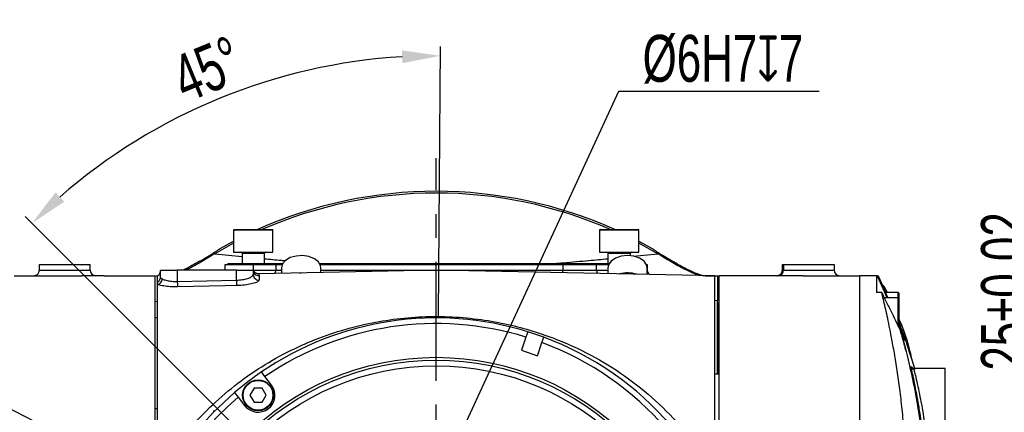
# Model space of a CAD drawing. Header units: millimetres. Extents: x 1654 to 2248, y 5204 to 5624.
# Tile 72 of 81: x 2052 to 2157, y 5364 to 5406. Entities that reach past the tile are written whole.
import ezdxf

# ---------------------------------------------------------------- set-up
doc = ezdxf.new("R2010")
doc.units = ezdxf.units.MM
doc.header["$PDSIZE"] = -1
doc.linetypes.add('CENTERX2', pattern=[20.32, 12.7, -2.54, 2.54, -2.54])
for name, color, linetype in [('运动空间02尺寸标注', 3, 'Continuous'), ('运动空间04中心线', 1, 'Continuous'), ('运动空间05模型', 7, 'Continuous')]:
    doc.layers.add(name, color=color, linetype=linetype)
doc.styles.add('SLDTEXTSTYLE0', font='TXT', dxfattribs={"width": 0.7})
doc.dimstyles.new('SLDDIMSTYLE1', dxfattribs={"dimtxt": 5, "dimasz": 4.08, "dimexe": 1, "dimexo": 0.0625, "dimgap": 0.875, "dimtad": 1, "dimlfac": 10, "dimrnd": 1e-09, "dimzin": 12, "dimdsep": 46, "dimtxsty": 'SLDTEXTSTYLE0', "dimsah": 1, "dimcen": 0.09, "dimadec": 0, "dimazin": 3, "dimtfac": 1, "dimtdec": 3, "dimtofl": 0, "dimtmove": 0, "dimatfit": 3, "dimfxl": 1, "dimfrac": 2, "dimtolj": 1, "dimtzin": 12, "dimarcsym": 0})

# ---------------------------------------------------------------- blocks, each defined once
blk = doc.blocks.new('*D145')
at = {"layer": 'Defpoints', "color": 0}
for p in [(2081.12, 5399.59), (2097.14, 5373.88), (2086.29, 5351.32), (2096.89, 5340.72), (2096.89, 5340.72)]:
    blk.add_point(p, dxfattribs=at)
at = {"layer": '运动空间02尺寸标注', "color": 0, "lineweight": -2}
for p, q in [((2097.14, 5373.94), (2097.35, 5402.66)), ((2086.24, 5351.37), (2053.09, 5384.52))]:
    blk.add_line(p, q, dxfattribs=at)
blk.add_arc((2096.89, 5340.72), 60.95, 93.4164, 131.1637, dxfattribs=at)
at = {"layer": '运动空间02尺寸标注', "color": 0}
for points in [[(2093.28, 5400.88), (2093.24, 5402.24), (2097.34, 5401.66)], [(2056.31, 5387.1), (2057.24, 5386.1), (2053.8, 5383.81)]]:
    blk.add_solid(points, dxfattribs=at)
at = {"layer": '运动空间02尺寸标注', "color": 0, "insert": (2072.5, 5400.23), "char_height": 5, "attachment_point": 5, "rotation": 22.2901, "style": 'SLDTEXTSTYLE0'}
blk.add_mtext('\\A1;45%%d', dxfattribs=at)
blk = doc.blocks.new('*D146')
at = {"layer": 'Defpoints', "color": 0}
for p in [(2083.55, 5347.57), (2110.24, 5333.87)]:
    blk.add_point(p, dxfattribs=at)
at = {"layer": '运动空间02尺寸标注', "color": 0, "lineweight": -2}
for p, q in [((2012.75, 5373.89), (2032.29, 5373.89)), ((2032.29, 5373.89), (2079.92, 5349.43)), ((2110.24, 5333.87), (2083.55, 5347.57)), ((2113.87, 5332), (2117.5, 5330.14))]:
    blk.add_line(p, q, dxfattribs=at)
at = {"layer": '运动空间02尺寸标注', "color": 0}
for points in [[(2079.61, 5348.83), (2080.23, 5350.04), (2083.55, 5347.57)], [(2114.18, 5332.61), (2113.56, 5331.4), (2110.24, 5333.87)]]:
    blk.add_solid(points, dxfattribs=at)
at = {"layer": '运动空间02尺寸标注', "color": 0, "insert": (2022.09, 5377.27), "char_height": 5, "attachment_point": 5, "style": 'SLDTEXTSTYLE0'}
blk.add_mtext('\\A1;%%c50%%p0.1', dxfattribs=at)
blk = doc.blocks.new('*D147')
at = {"layer": 'Defpoints', "color": 0}
for p in [(2096.89, 5355.72), (2096.89, 5340.72), (2160.88, 5340.72)]:
    blk.add_point(p, dxfattribs=at)
at = {"layer": '运动空间02尺寸标注', "color": 0, "lineweight": -2}
for p, q in [((2160.88, 5355.72), (2160.88, 5387.33)), ((2096.96, 5355.72), (2161.88, 5355.72)), ((2160.88, 5351.64), (2160.88, 5344.8)), ((2096.96, 5340.72), (2161.88, 5340.72))]:
    blk.add_line(p, q, dxfattribs=at)
at = {"layer": '运动空间02尺寸标注', "color": 0}
for points in [[(2161.56, 5351.64), (2160.2, 5351.64), (2160.88, 5355.72)], [(2160.2, 5344.8), (2161.56, 5344.8), (2160.88, 5340.72)]]:
    blk.add_solid(points, dxfattribs=at)
at = {"layer": '运动空间02尺寸标注', "color": 0, "insert": (2157.51, 5376.54), "char_height": 5, "attachment_point": 5, "rotation": 90, "style": 'SLDTEXTSTYLE0'}
blk.add_mtext('\\A1;25%%p0.02', dxfattribs=at)
blk = doc.blocks.new('*D149')
at = {"layer": 'Defpoints', "color": 0}
for p in [(2097.65, 5357.35), (2096.14, 5354.08)]:
    blk.add_point(p, dxfattribs=at)
at = {"layer": '运动空间02尺寸标注', "color": 0, "lineweight": -2}
for p, q in [((2116.32, 5397.87), (2099.36, 5361.06)), ((2137.73, 5397.87), (2116.32, 5397.87)), ((2096.14, 5354.08), (2097.65, 5357.35)), ((2094.43, 5350.38), (2092.72, 5346.67))]:
    blk.add_line(p, q, dxfattribs=at)
at = {"layer": '运动空间02尺寸标注', "color": 0}
for points in [[(2098.74, 5361.34), (2099.97, 5360.77), (2097.65, 5357.35)], [(2095.05, 5350.09), (2093.81, 5350.66), (2096.14, 5354.08)]]:
    blk.add_solid(points, dxfattribs=at)
at = {"layer": '运动空间02尺寸标注', "color": 0, "insert": (2127.46, 5401.3), "char_height": 5, "attachment_point": 5, "style": 'SLDTEXTSTYLE0'}
blk.add_mtext('\\A1;%%c6H7{\\famgdt|b0|i0|c0|p0;x}{7}', dxfattribs=at)

msp = doc.modelspace()

# ---------------------------------------------------------------- linework, layer by layer
at = {"layer": '运动空间04中心线', "color": 1, "linetype": 'CENTERX2'}
msp.add_line((2096.893769, 5285.733829), (2096.893769, 5390.747307), dxfattribs=at)
at = {"layer": '运动空间05模型', "color": 7, "linetype": 'Continuous', "lineweight": 25}
for p, q in [((2075.29377, 5383.077598), (2075.29377, 5380.737598)), ((2075.353768, 5383.137599), (2079.433768, 5383.137599)), ((2079.493769, 5380.737598), (2079.493769, 5383.077598)), ((2114.293769, 5383.077598), (2114.293769, 5380.737598)), ((2114.353769, 5383.137599), (2118.433769, 5383.137599)), ((2118.49377, 5380.737598), (2118.49377, 5383.077598)), ((2073.858855, 5381.111194), (2075.29377, 5381.896353)), ((2118.49377, 5381.896353), (2119.928683, 5381.111194)), ((2071.659294, 5379.745373), (2073.078191, 5380.598454)), ((2073.078388, 5380.59858), (2073.203587, 5380.677937)), ((2073.277973, 5380.552463), (2073.193486, 5380.506459)), ((2075.29377, 5380.737598), (2079.493769, 5380.737598)), ((2076.193769, 5380.617596), (2076.193769, 5379.537596)), ((2078.59377, 5379.537596), (2078.59377, 5380.617596)), ((2114.293769, 5380.737598), (2118.49377, 5380.737598)), ((2115.193769, 5380.617596), (2115.193769, 5379.537596)), ((2117.593768, 5380.356389), (2117.593768, 5380.617596)), ((2120.594051, 5380.506459), (2120.509564, 5380.552463)), ((2120.583951, 5380.677937), (2120.709158, 5380.598575)), ((2054.593768, 5379.417598), (2059.99377, 5379.417598)), ((2054.593768, 5378.817597), (2054.593768, 5379.417598)), ((2059.99377, 5378.817597), (2059.99377, 5379.417598)), ((2074.39377, 5378.817597), (2074.39377, 5379.417598)), ((2074.39377, 5379.417598), (2077.393769, 5379.417598)), ((2074.693768, 5379.537596), (2074.693768, 5379.417598)), ((2074.693768, 5379.537596), (2077.69377, 5379.537596)), ((2077.393769, 5379.417598), (2079.793769, 5379.417598)), ((2077.393769, 5379.417598), (2077.393769, 5378.817597)), ((2077.69377, 5379.537596), (2077.69377, 5379.417598)), ((2077.69377, 5379.537596), (2080.538537, 5379.537596)), ((2079.793769, 5379.417598), (2079.793769, 5378.817597)), ((2079.793769, 5379.417598), (2080.51471, 5379.417598)), ((2084.449001, 5379.537596), (2115.338537, 5379.537596)), ((2084.514498, 5379.417598), (2110.393769, 5379.417598)), ((2110.393769, 5379.417598), (2113.993769, 5379.417598)), ((2110.393769, 5379.417598), (2110.393769, 5378.817597)), ((2113.993769, 5378.817597), (2113.993769, 5379.417598)), ((2113.993769, 5379.417598), (2115.273041, 5379.417598)), ((2115.254737, 5379.374942), (2115.193769, 5379.065279)), ((2119.314497, 5379.417598), (2119.39377, 5379.417598)), ((2119.39377, 5379.417598), (2119.39377, 5378.817597)), ((2133.79377, 5378.817597), (2133.79377, 5379.417598)), ((2133.79377, 5379.417598), (2133.91377, 5379.417598)), ((2133.91377, 5379.417598), (2139.313767, 5379.417598)), ((2133.91377, 5379.417598), (2133.91377, 5378.817597)), ((2139.313767, 5379.417598), (2139.313767, 5378.817597)), ((2051.893767, 5378.217598), (2059.093768, 5378.217598)), ((2054.593768, 5378.817597), (2059.99377, 5378.817597)), ((2061.505304, 5378.217598), (2059.093768, 5378.217598)), ((2062.393768, 5378.206796), (2066.893768, 5378.206796)), ((2066.893768, 5378.206796), (2066.893768, 5354.465325)), ((2066.998225, 5378.217598), (2067.207243, 5378.217598)), ((2067.193769, 5377.5165), (2067.193769, 5378.195472)), ((2067.493769, 5378.026701), (2067.493769, 5378.817597)), ((2067.493769, 5378.817597), (2069.293769, 5378.817597)), ((2069.293769, 5378.817597), (2069.293769, 5377.611046)), ((2075.593768, 5378.817597), (2069.293769, 5378.817597)), ((2075.593768, 5377.747389), (2075.593768, 5378.817597)), ((2075.593768, 5378.817597), (2077.393769, 5378.817597)), ((2077.393769, 5378.817597), (2077.393769, 5378.339058)), ((2096.893769, 5378.817597), (2077.975916, 5378.421325)), ((2078.006335, 5378.220929), (2078.006335, 5377.749884)), ((2080.393769, 5379.065279), (2080.393769, 5378.471972)), ((2084.59377, 5378.559951), (2084.59377, 5379.065279)), ((2126.593769, 5378.195472), (2096.887769, 5378.817725)), ((2096.893769, 5373.873537), (2096.893769, 5378.817597)), ((2115.193769, 5379.065279), (2115.193769, 5378.434267)), ((2119.39377, 5378.346291), (2119.39377, 5379.065279)), ((2125.53747, 5378.217598), (2126.893769, 5378.217598)), ((2126.593769, 5357.106177), (2126.593769, 5378.195472)), ((2126.893769, 5378.217598), (2126.908763, 5378.217598)), ((2136.013769, 5378.217598), (2127.013769, 5378.217598)), ((2127.013769, 5378.217598), (2127.013769, 5354.200387)), ((2133.91377, 5378.817597), (2139.313767, 5378.817597)), ((2136.013769, 5378.217598), (2142.013768, 5378.217598)), ((2142.013768, 5378.217598), (2142.013768, 5303.217596)), ((2143.924838, 5378.217598), (2142.013768, 5378.217598)), ((2143.954847, 5378.099637), (2143.924838, 5378.217598)), ((2144.791544, 5376.417599), (2143.964767, 5378.217598)), ((2144.822104, 5376.417599), (2143.992322, 5378.217598)), ((2067.193769, 5377.285721), (2067.193769, 5377.5165)), ((2067.193769, 5357.106177), (2067.193769, 5377.285721)), ((2069.293769, 5377.611046), (2075.593768, 5377.747389)), ((2127.013769, 5377.617599), (2126.893769, 5377.617599)), ((2143.813767, 5378.099639), (2143.954847, 5378.099639)), ((2143.813767, 5378.099639), (2143.813767, 5376.416962)), ((2144.385806, 5376.416962), (2143.813767, 5376.416962)), ((2146.153771, 5376.417599), (2144.78242, 5376.417599)), ((2146.213768, 5376.357598), (2146.213768, 5375.817544)), ((2126.893769, 5375.374776), (2126.893769, 5373.702249)), ((2146.153771, 5375.877543), (2144.652177, 5375.877543)), ((2146.213768, 5375.817544), (2146.213768, 5372.701492)), ((2067.193769, 5373.717598), (2066.893768, 5373.717598)), ((2127.013769, 5373.702249), (2126.893769, 5373.702249)), ((2126.893769, 5373.702249), (2126.893769, 5367.717597)), ((2106.645089, 5372.243963), (2106.452152, 5371.67559)), ((2146.378366, 5372.37005), (2146.460137, 5372.087445)), ((2106.452152, 5371.67559), (2105.974011, 5370.267035)), ((2107.678486, 5369.688444), (2108.156626, 5371.096999)), ((2108.156626, 5371.096999), (2108.349563, 5371.665373)), ((2147.042704, 5370.99466), (2147.906823, 5368.261916)), ((2105.974011, 5370.267035), (2107.678486, 5369.688444)), ((2078.628397, 5367.478319), (2078.262584, 5367.955053)), ((2127.013769, 5367.717597), (2126.593769, 5367.717597)), ((2151.13377, 5368.317598), (2147.803549, 5368.317598)), ((2151.13377, 5364.717598), (2151.13377, 5368.317598)), ((2079.328449, 5366.565993), (2078.628397, 5367.478319)), ((2075.406512, 5365.763512), (2075.772325, 5365.286778)), ((2077.469913, 5366.215871), (2077.039412, 5365.470223)), ((2078.330913, 5366.215871), (2077.469913, 5366.215871)), ((2078.761412, 5365.470223), (2078.330913, 5366.215871)), ((2075.772325, 5365.286778), (2076.472377, 5364.374452)), ((2077.039412, 5365.470223), (2077.469913, 5364.724574)), ((2077.469913, 5364.724574), (2078.330913, 5364.724574)), ((2078.330913, 5364.724574), (2078.761412, 5365.470223)), ((2151.13377, 5361.117597), (2151.13377, 5364.717598)), ((2073.19377, 5363.68083), (2073.19377, 5363.83999))]:
    msp.add_line(p, q, dxfattribs=at)
at = {"layer": '运动空间05模型', "color": 8, "linetype": 'Continuous', "lineweight": 25}
for p, q in [((2075.295442, 5383.077598), (2075.29377, 5383.077598)), ((2079.493769, 5383.077598), (2075.295442, 5383.077598)), ((2114.348836, 5383.077598), (2114.293769, 5383.077598)), ((2118.49377, 5383.077598), (2114.348836, 5383.077598)), ((2075.29377, 5381.680538), (2073.277973, 5380.552463)), ((2120.509564, 5380.552463), (2118.49377, 5381.680538)), ((2073.277973, 5380.552463), (2076.193769, 5380.265297)), ((2076.193769, 5380.617596), (2078.59377, 5380.617596)), ((2115.193769, 5380.617596), (2117.593768, 5380.617596)), ((2117.924453, 5380.298123), (2120.509564, 5380.552463)), ((2077.394626, 5378.817597), (2079.793769, 5378.817597)), ((2077.976517, 5378.392588), (2078.006335, 5378.220929)), ((2079.793769, 5378.817597), (2080.393769, 5378.817597)), ((2084.59377, 5378.817597), (2110.393769, 5378.817597)), ((2110.393769, 5378.534814), (2110.393769, 5378.817597)), ((2110.393769, 5378.817597), (2113.993769, 5378.817597)), ((2113.993769, 5378.817597), (2115.193769, 5378.817597)), ((2133.79377, 5378.817597), (2133.91377, 5378.817597)), ((2146.153771, 5375.877543), (2146.153771, 5376.417599)), ((2067.193769, 5375.45908), (2066.893768, 5375.434353)), ((2126.893769, 5375.534748), (2126.593769, 5375.560434)), ((2146.153771, 5372.813687), (2146.153771, 5375.877543)), ((2147.519167, 5368.458394), (2147.51176, 5368.49983)), ((2147.612245, 5368.45577), (2147.604578, 5368.497995)), ((2066.893768, 5364.052122), (2067.193769, 5364.052122))]:
    msp.add_line(p, q, dxfattribs=at)
at = {"layer": '运动空间05模型', "color": 7, "linetype": 'Continuous', "lineweight": 25, "flags": 128}
for points in [[(2073.277973, 5380.552463), (2073.265932, 5380.572777), (2073.254663, 5380.591785), (2073.244171, 5380.609483), (2073.234466, 5380.625853), (2073.22555, 5380.640891), (2073.217429, 5380.654593), (2073.210107, 5380.666945), (2073.203587, 5380.677937)], [(2082.655611, 5380.355956), (2081.967001, 5380.318414), (2081.335475, 5380.145081), (2080.829467, 5379.854731), (2080.503813, 5379.478833), (2080.393769, 5379.065279)], [(2084.59377, 5379.065279), (2084.563184, 5379.28541), (2084.335108, 5379.687692), (2083.907495, 5380.022526), (2083.326683, 5380.25363), (2082.655611, 5380.355956)], [(2119.39377, 5379.065279), (2119.326133, 5379.391174), (2119.044354, 5379.780314), (2118.572871, 5380.091964), (2117.962778, 5380.292356), (2117.280187, 5380.359778), (2116.599068, 5380.28692), (2115.99323, 5380.081678), (2115.528328, 5379.766295), (2115.254737, 5379.374942)], [(2120.509564, 5380.552463), (2120.521607, 5380.572777), (2120.532877, 5380.591785), (2120.543367, 5380.609483), (2120.553072, 5380.625853), (2120.561988, 5380.640891), (2120.570108, 5380.654593), (2120.577431, 5380.666945), (2120.583951, 5380.677937)], [(2082.303945, 5378.511984), (2082.308783, 5378.512252), (2082.541184, 5378.516955)], [(2143.955482, 5378.217598), (2144.828599, 5376.317081), (2145.030533, 5375.877543)], [(2143.991955, 5378.217598), (2144.497932, 5377.119672), (2144.821491, 5376.417599)], [(2069.293769, 5377.611046), (2069.295897, 5377.512792), (2069.297964, 5377.417191), (2069.29992, 5377.326828), (2069.30171, 5377.244142), (2069.303286, 5377.171365), (2069.304605, 5377.110465), (2069.305629, 5377.063086), (2069.306335, 5377.030508)], [(2075.606334, 5377.166718), (2074.406616, 5377.140781), (2069.306335, 5377.030508)], [(2075.593768, 5377.747389), (2075.595896, 5377.649071), (2075.597966, 5377.55341), (2075.599924, 5377.462994), (2075.601714, 5377.380273), (2075.603288, 5377.30748), (2075.604606, 5377.246587), (2075.60563, 5377.199239), (2075.606334, 5377.166718)], [(2144.978794, 5375.877543), (2144.549694, 5376.808837), (2143.95478, 5378.099733)]]:
    msp.add_lwpolyline(points, dxfattribs=at)
at = {"layer": '运动空间05模型', "color": 8, "linetype": 'Continuous', "lineweight": 25, "flags": 128}
msp.add_lwpolyline([(2144.997998, 5375.877543), (2144.940903, 5376.002044), (2143.924838, 5378.217598)], dxfattribs=at)
at = {"layer": '运动空间05模型', "color": 7, "linetype": 'Continuous', "lineweight": 25}
for centre, radius in [((2096.893769, 5340.717598), 28.8), ((2096.893769, 5340.717598), 28.5), ((2096.893769, 5340.717598), 27.893782), ((2077.900412, 5365.470222), 1.65), ((2077.900412, 5365.470222), 1.59)]:
    msp.add_circle(centre, radius, dxfattribs=at)
for centre, radius, start, end in [((2096.893769, 5340.717598), 46.5, 65.81928855, 114.18071145), ((2075.353769, 5383.077598), 0.06, 90, 180), ((2079.433769, 5383.077598), 0.06, 0, 90), ((2114.353769, 5383.077598), 0.06, 90, 180), ((2118.433769, 5383.077598), 0.06, 0, 90), ((2076.073769, 5380.617598), 0.12, 0, 90), ((2078.713769, 5380.617598), 0.12, 90, 180), ((2115.073769, 5380.617598), 0.12, 0, 90), ((2117.713769, 5380.617598), 0.12, 90, 180), ((2053.993769, 5378.817598), 0.6, 270, 0), ((2060.593769, 5378.817598), 0.6, 180, 270), ((2066.893769, 5378.715087), 0.6, 300, 0), ((2077.992249, 5378.819244), 0.598482, 180.15769998, 271.34863129), ((2077.988724, 5378.344604), 0.594981, 180.53407639, 271.6960947), ((2079.193769, 5378.817598), 0.6, 323.04424277, 0), ((2114.593769, 5378.817598), 0.6, 180, 216.95575723), ((2117.2919, 5375.23075), 3.287083, 72.7449474, 104.85508091), ((2119.993769, 5378.817598), 0.6, 180, 232.53436008), ((2133.193769, 5378.817598), 0.6, 270, 0), ((2133.313769, 5378.817598), 0.6, 270, 0), ((2139.913769, 5378.817598), 0.6, 180, 270), ((2066.906406, 5378.028772), 0.587367, 299.29055989, 359.79796595), ((2067.073893, 5377.911045), 0.636711, 280.85204955, 356.39657528), ((2146.153769, 5376.357598), 0.06, 0, 90), ((2146.153769, 5375.817544), 0.06, 0, 90), ((2096.893769, 5340.717598), 33, 72.81280595, 124.37322389), ((2096.893769, 5340.717598), 32.4, 72.84175418, 124.31526146), ((2096.893769, 5340.717598), 33, 69.68719405, 72.81280595), ((2096.893769, 5340.717598), 32.4, 40.68473854, 69.65824582), ((2096.893769, 5340.717598), 33, 40.62677611, 69.68719405), ((2096.893769, 5340.717598), 33, 124.37322389, 130.62677611), ((2096.893769, 5340.717598), 33, 130.62677611, 214.37322389), ((2077.900412, 5365.470222), 1.8, 217.5, 37.5), ((2096.893769, 5340.717598), 32.4, 130.68473854, 214.31526146)]:
    msp.add_arc(centre, radius, start, end, dxfattribs=at)
at = {"layer": '运动空间05模型', "color": 8, "linetype": 'Continuous', "lineweight": 25}
msp.add_arc((2096.893769, 5340.717598), 46.308988, 66.35112556, 113.64887444, dxfattribs=at)
for points, knots in [([(2073.193486, 5380.506459), (2072.910649, 5380.330771), (2072.139358, 5379.851672), (2071.306773, 5379.377054), (2070.619917, 5379.011481), (2070.386648, 5378.897961), (2070.221511, 5378.817597)], [0, 0, 0, 0, 0.2615267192, 0.7131771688, 0.7969514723, 1, 1, 1, 1]), ([(2078.59377, 5380.032321), (2079.170059, 5379.97663), (2079.88303, 5379.907731), (2080.676821, 5379.838841), (2080.828996, 5379.825634)], [0, 0, 0, 0, 0.80829343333, 1, 1, 1, 1]), ([(2109.52438, 5379.537596), (2109.822094, 5379.559753), (2111.143723, 5379.658112), (2113.008589, 5379.827073), (2114.525069, 5379.969418), (2115.193769, 5380.032186)], [0, 0, 0, 0, 0.139820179, 0.6206990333, 1, 1, 1, 1]), ([(2147.803522, 5368.273409), (2147.802502, 5368.273805), (2147.799915, 5368.27481), (2147.915862, 5367.808998), (2148.111825, 5366.983716), (2148.348413, 5365.916254), (2148.499876, 5365.137628), (2148.571639, 5364.768712)], [0, 0, 0, 0, 0.1412151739, 0.3581642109, 0.5791518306, 0.8006004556, 1, 1, 1, 1]), ([(2148.571639, 5364.768712), (2148.578621, 5364.731541), (2148.661248, 5364.29163), (2148.808021, 5363.452269), (2148.971731, 5362.387859), (2149.08035, 5361.598747), (2149.13716, 5361.154995), (2149.138531, 5361.161639), (2149.139065, 5361.16423)], [0, 0, 0, 0, 0.0198378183, 0.2347773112, 0.4450527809, 0.6555823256, 0.8657161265, 1, 1, 1, 1])]:
    msp.add_open_spline(points, degree=3, knots=knots, dxfattribs=at)
at = {"layer": '运动空间05模型', "color": 7, "linetype": 'Continuous', "lineweight": 25}
for points, knots in [([(2073.193486, 5380.506459), (2073.191663, 5380.508183), (2073.146237, 5380.551135), (2073.11158, 5380.575354), (2073.078314, 5380.598602)], [0, 0, 0, 0, 0.0401302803, 1, 1, 1, 1]), ([(2073.203587, 5380.677937), (2073.283627, 5380.729366), (2073.45827, 5380.841581), (2073.65816, 5380.974754), (2073.787512, 5381.06236), (2073.84801, 5381.10375), (2073.855663, 5381.109003), (2073.858855, 5381.111194)], [0, 0, 0, 0, 0.29181751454, 0.63672678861, 0.76973731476, 0.90395950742, 1, 1, 1, 1]), ([(2119.928683, 5381.111194), (2119.931661, 5381.109149), (2119.938266, 5381.104611), (2119.998543, 5381.063367), (2120.140458, 5380.967207), (2120.348302, 5380.829201), (2120.515953, 5380.721585), (2120.583951, 5380.677937)], [0, 0, 0, 0, 0.0933195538, 0.206990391, 0.3895394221, 0.7524020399, 1, 1, 1, 1]), ([(2120.709199, 5380.598588), (2120.675939, 5380.575342), (2120.641288, 5380.551123), (2120.595874, 5380.508183), (2120.594051, 5380.506459)], [0, 0, 0, 0, 0.9598585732, 1, 1, 1, 1]), ([(2125.318231, 5378.217598), (2125.202292, 5378.227141), (2124.970715, 5378.246203), (2124.463796, 5378.412201), (2123.851234, 5378.67367), (2123.01626, 5379.080856), (2122.187091, 5379.5424), (2121.305304, 5380.064886), (2120.912422, 5380.308802), (2120.594051, 5380.506459)], [0, 0, 0, 0, 0.1762840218, 0.3521100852, 0.4806062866, 0.6088929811, 0.8302349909, 0.8624312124, 1, 1, 1, 1]), ([(2120.709342, 5380.598459), (2121.192154, 5380.317113), (2121.717457, 5380.011006), (2122.2284, 5379.681803), (2122.269728, 5379.655175)], [0, 0, 0, 0, 0.9191135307, 1, 1, 1, 1]), ([(2071.649258, 5379.762061), (2071.378442, 5379.601715), (2070.811257, 5379.265892), (2070.239928, 5378.956554), (2069.977453, 5378.830735), (2069.950045, 5378.817597)], [0, 0, 0, 0, 0.4500540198, 0.9425735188, 1, 1, 1, 1]), ([(2125.367168, 5378.213528), (2125.371663, 5378.213445), (2125.397424, 5378.212973), (2125.289011, 5378.223411), (2125.050426, 5378.288514), (2124.640623, 5378.43254), (2124.093268, 5378.668764), (2123.424046, 5379.002572), (2122.805386, 5379.341063), (2122.405983, 5379.584), (2122.275135, 5379.663588)], [0, 0, 0, 0, 0.0314353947, 0.180153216, 0.3230961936, 0.4728288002, 0.6257385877, 0.7771977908, 0.9270083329, 1, 1, 1, 1]), ([(2061.505304, 5378.217323), (2061.502151, 5378.217398), (2061.489857, 5378.217689), (2061.573464, 5378.21569), (2061.747379, 5378.212161), (2062.000812, 5378.208517), (2062.229717, 5378.206925), (2062.362115, 5378.206821), (2062.393768, 5378.206796)], [0, 0, 0, 0, 0.0740328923, 0.2886194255, 0.5032293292, 0.7178926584, 0.9325562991, 1, 1, 1, 1]), ([(2075.593768, 5377.747389), (2075.710344, 5377.753107), (2076.033596, 5377.768964), (2076.539525, 5377.852976), (2077.010559, 5377.999105), (2077.331374, 5378.173537), (2077.372972, 5378.283887), (2077.393769, 5378.339058)], [0, 0, 0, 0, 0.1212945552, 0.3363377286, 0.5570328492, 0.7785346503, 1, 1, 1, 1]), ([(2077.971526, 5378.425872), (2077.961729, 5378.424136), (2077.895232, 5378.412352), (2077.77865, 5378.444416), (2077.645959, 5378.502797), (2077.552248, 5378.576111), (2077.494267, 5378.639598), (2077.460513, 5378.686144), (2077.436441, 5378.725434), (2077.414841, 5378.767638), (2077.401524, 5378.80102), (2077.39832, 5378.811912), (2077.396389, 5378.818478)], [0, 0, 0, 0, 0.01472537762, 0.09994156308, 0.17205304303, 0.23331444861, 0.28246616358, 0.324548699, 0.37584579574, 0.4644942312, 0.67716558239, 1, 1, 1, 1]), ([(2126.893769, 5378.217598), (2126.893769, 5378.157697), (2126.893769, 5378.052473), (2126.893769, 5377.353131), (2126.893769, 5376.583018), (2126.893769, 5375.959545), (2126.893769, 5375.618819), (2126.893769, 5375.534748)], [0, 0, 0, 0, 0.3533164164, 0.6206504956, 0.807186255, 0.9524250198, 1, 1, 1, 1]), ([(2069.306335, 5377.030508), (2069.043313, 5377.031314), (2068.518227, 5377.032923), (2067.816469, 5377.116213), (2067.398168, 5377.211156), (2067.230626, 5377.272275), (2067.193769, 5377.285721)], [0, 0, 0, 0, 0.3044892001, 0.60787179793, 0.91373586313, 1, 1, 1, 1]), ([(2067.493769, 5378.026701), (2067.500149, 5378.002236), (2067.515468, 5377.943487), (2067.637898, 5377.89773), (2067.709345, 5377.871028)], [0, 0, 0, 0, 0.4164254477, 1, 1, 1, 1]), ([(2067.709345, 5377.871028), (2067.736973, 5377.857361), (2067.861954, 5377.795534), (2068.173703, 5377.699219), (2068.700655, 5377.613851), (2069.096275, 5377.61198), (2069.293769, 5377.611046)], [0, 0, 0, 0, 0.0874970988, 0.395824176, 0.6983947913, 1, 1, 1, 1]), ([(2078.006335, 5377.749884), (2077.97858, 5377.695546), (2077.922983, 5377.5867), (2077.492907, 5377.414283), (2076.863068, 5377.270326), (2076.190753, 5377.188046), (2075.761658, 5377.172386), (2075.606334, 5377.166718)], [0, 0, 0, 0, 0.21879804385, 0.43828673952, 0.65903250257, 0.87657704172, 1, 1, 1, 1]), ([(2144.975423, 5376.497471), (2144.84451, 5376.757693), (2144.699605, 5377.045727), (2144.455514, 5377.244732), (2144.431945, 5377.263948)], [0, 0, 0, 0, 0.9034419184, 1, 1, 1, 1]), ([(2147.082723, 5354.151439), (2147.075643, 5355.012409), (2147.061202, 5356.768539), (2146.952925, 5359.259911), (2146.787923, 5361.691198), (2146.573891, 5363.975433), (2146.317948, 5366.140251), (2146.037051, 5368.133424), (2145.737742, 5369.977735), (2145.451233, 5371.549993), (2145.192708, 5372.852593), (2144.96619, 5373.923278), (2144.755741, 5374.865935), (2144.557908, 5375.713188), (2144.44353, 5376.180915), (2144.385806, 5376.416962)], [0, 0, 0, 0, 0.082969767, 0.1692342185, 0.2509439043, 0.3383057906, 0.4220722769, 0.5057831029, 0.5899163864, 0.6744730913, 0.7421222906, 0.8059911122, 0.8700756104, 0.9344310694, 1, 1, 1, 1]), ([(2144.385806, 5376.416962), (2144.569126, 5376.045875), (2144.935766, 5375.3037), (2145.600488, 5373.954934), (2146.080588, 5372.976755), (2146.378366, 5372.370047)], [0, 0, 0, 0, 0.2752348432, 0.5504702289, 1, 1, 1, 1]), ([(2126.893769, 5367.717597), (2126.893769, 5368.571579), (2126.893769, 5370.83545), (2126.893769, 5373.45543), (2126.893769, 5375.204802), (2126.893769, 5375.534748)], [0, 0, 0, 0, 0.3295195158, 0.8735421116, 1, 1, 1, 1]), ([(2067.193769, 5357.106177), (2067.93314, 5358.265549), (2069.412274, 5360.584904), (2071.97905, 5363.487797), (2074.683653, 5365.982546), (2077.513121, 5368.083474), (2080.248437, 5369.710044), (2083.057069, 5371.065344), (2085.935432, 5372.168969), (2089.112405, 5373.047594), (2092.300434, 5373.609017), (2094.872195, 5373.845804), (2096.407075, 5373.86686), (2096.893769, 5373.873537)], [0, 0, 0, 0, 0.114872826, 0.229806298, 0.3330671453, 0.4365581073, 0.5398356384, 0.6119949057, 0.7067927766, 0.80147679, 0.8820996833, 0.9626150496, 1, 1, 1, 1]), ([(2096.893769, 5373.873537), (2096.893769, 5373.817949), (2096.893769, 5373.735439), (2096.893769, 5373.718006), (2096.893769, 5373.71763), (2096.893769, 5373.717598)], [0, 0, 0, 0, 0.6539487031, 0.9706686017, 1, 1, 1, 1]), ([(2096.893769, 5373.873537), (2096.942301, 5373.873411), (2098.027449, 5373.870592), (2100.159652, 5373.760584), (2103.13626, 5373.350616), (2105.920156, 5372.723076), (2108.509256, 5371.923754), (2111.499377, 5370.74343), (2114.803384, 5369.043887), (2118.295806, 5366.666069), (2121.440794, 5363.881927), (2124.269567, 5360.737139), (2125.819188, 5358.316258), (2126.593769, 5357.106177)], [0, 0, 0, 0, 0.0037319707, 0.0834445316, 0.1632380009, 0.238017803, 0.3130871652, 0.3880433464, 0.5118138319, 0.6359935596, 0.7597919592, 0.8799316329, 1, 1, 1, 1]), ([(2146.188609, 5373.319996), (2146.23811, 5373.179538), (2146.421042, 5372.66047), (2146.645109, 5371.967904), (2146.824842, 5371.400907), (2146.838864, 5371.35965), (2146.845195, 5371.34102)], [0, 0, 0, 0, 0.1190173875, 0.439833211, 0.7470577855, 1, 1, 1, 1]), ([(2146.208792, 5373.622782), (2146.243987, 5373.541193), (2146.727813, 5372.41959), (2147.225487, 5370.973899), (2147.521936, 5369.574991), (2147.583545, 5369.284264)], [0, 0, 0, 0, 0.0585096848, 0.8043358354, 1, 1, 1, 1]), ([(2146.213768, 5373.272139), (2146.287632, 5373.069201), (2146.464697, 5372.582729), (2146.608785, 5372.186842), (2146.692765, 5371.956104)], [0, 0, 0, 0, 0.41716254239, 1, 1, 1, 1]), ([(2146.85157, 5371.321451), (2146.835806, 5371.375681), (2146.804259, 5371.484208), (2146.607722, 5372.106951), (2146.398612, 5372.74293), (2146.244805, 5373.173905), (2146.213768, 5373.260872)], [0, 0, 0, 0, 0.3043153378, 0.6090076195, 0.9211014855, 1, 1, 1, 1]), ([(2146.713253, 5371.451337), (2146.672754, 5371.593412), (2146.591126, 5371.879769), (2146.405596, 5372.511274), (2146.254692, 5372.980043), (2146.213768, 5373.10717)], [0, 0, 0, 0, 0.4178108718, 0.8421153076, 1, 1, 1, 1]), ([(2146.213768, 5373.082024), (2146.306748, 5372.783911), (2146.505955, 5372.145209), (2146.678692, 5371.553886), (2146.760402, 5371.274881), (2146.74417, 5371.335195), (2146.741966, 5371.343385)], [0, 0, 0, 0, 0.2933213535, 0.6284348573, 0.9495428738, 1, 1, 1, 1]), ([(2146.953235, 5370.296671), (2146.918569, 5370.432283), (2146.848815, 5370.705167), (2146.622189, 5371.542429), (2146.401448, 5372.327342), (2146.24848, 5372.826651), (2146.213768, 5372.939956)], [0, 0, 0, 0, 0.2978423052, 0.5993295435, 0.9090775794, 1, 1, 1, 1]), ([(2146.378366, 5372.370047), (2146.387376, 5372.338751), (2146.537277, 5371.81806), (2146.894013, 5370.534371), (2147.511235, 5368.004186), (2148.146485, 5364.862079), (2148.704656, 5361.153282), (2149.123734, 5356.978908), (2149.183716, 5353.884536), (2149.213769, 5352.334164)], [0, 0, 0, 0, 0.0104542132, 0.1739310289, 0.3371700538, 0.5020437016, 0.6663730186, 0.8328429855, 1, 1, 1, 1]), ([(2146.460137, 5372.087445), (2146.555536, 5371.7491), (2146.746434, 5371.072048), (2146.914849, 5370.434139), (2146.991187, 5370.142207), (2146.976885, 5370.200024), (2146.974411, 5370.210024)], [0, 0, 0, 0, 0.3143328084, 0.6290012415, 0.9358316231, 1, 1, 1, 1]), ([(2146.692765, 5371.956104), (2146.76308, 5371.759743), (2146.894883, 5371.391668), (2146.907338, 5371.355375), (2146.913149, 5371.338443)], [0, 0, 0, 0, 0.533481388, 1, 1, 1, 1]), ([(2146.73784, 5371.832264), (2146.832361, 5371.572571), (2147.001128, 5371.108891), (2147.030002, 5371.02956), (2147.042704, 5370.99466)], [0, 0, 0, 0, 0.5600701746, 1, 1, 1, 1]), ([(2146.919426, 5371.320664), (2146.903194, 5371.368563), (2146.877623, 5371.444018), (2146.775233, 5371.728406), (2146.73784, 5371.832264)], [0, 0, 0, 0, 0.6348026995, 1, 1, 1, 1]), ([(2147.51176, 5368.49983), (2147.508729, 5368.514594), (2147.498281, 5368.565477), (2147.54541, 5368.372565), (2147.578865, 5368.23563)], [0, 0, 0, 0, 0.2901639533, 1, 1, 1, 1]), ([(2148.276082, 5364.721534), (2148.204736, 5365.118997), (2148.054077, 5365.958302), (2147.816957, 5367.116238), (2147.627755, 5367.98146), (2147.522866, 5368.435949), (2147.519406, 5368.456945), (2147.519167, 5368.458394)], [0, 0, 0, 0, 0.2273117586, 0.4800044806, 0.732764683, 0.981555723, 1, 1, 1, 1]), ([(2147.604578, 5368.497995), (2147.601496, 5368.512674), (2147.5908, 5368.56363), (2147.639409, 5368.3707), (2147.674016, 5368.233348)], [0, 0, 0, 0, 0.2880747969, 1, 1, 1, 1]), ([(2147.64575, 5368.30946), (2147.631009, 5368.372787), (2147.612694, 5368.451466), (2147.612318, 5368.455067), (2147.612245, 5368.45577)], [0, 0, 0, 0, 0.80487332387, 1, 1, 1, 1]), ([(2147.805426, 5368.321083), (2147.778928, 5368.320108), (2147.727634, 5368.31822), (2147.681143, 5368.339691), (2147.658669, 5368.350071)], [0, 0, 0, 0, 0.5165963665, 1, 1, 1, 1]), ([(2147.897158, 5368.321434), (2147.871967, 5368.320251), (2147.821456, 5368.317879), (2147.775427, 5368.338673), (2147.752354, 5368.349096)], [0, 0, 0, 0, 0.4987219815, 1, 1, 1, 1]), ([(2148.828609, 5360.918235), (2148.813893, 5361.040111), (2148.782942, 5361.296463), (2148.672873, 5362.164078), (2148.507621, 5363.337323), (2148.355671, 5364.245729), (2148.276082, 5364.721534)], [0, 0, 0, 0, 0.225889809, 0.4751315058, 0.7250847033, 1, 1, 1, 1])]:
    msp.add_open_spline(points, degree=3, knots=knots, dxfattribs=at)

# ---------------------------------------------------------------- dimensions: what is measured, and where the dimension line sits
at = {"layer": '运动空间02尺寸标注'}
dim = msp.add_angular_dim_2l(base=(2081.119431, 5399.58823), line1=((2096.893769, 5340.717598), (2086.287167, 5351.3242)), line2=((2096.893769, 5340.717598), (2097.136756, 5373.876926)), dimstyle='SLDDIMSTYLE1', dxfattribs=at)
dim.commit()
dim.dimension.update_dxf_attribs({"geometry": '*D145', "text_midpoint": (2072.496561, 5400.2335)})
for p1, p2, text, override, picture, middle in [((2096.140288, 5354.082891), (2097.64725, 5357.352305), '%%c6H7{\\famgdt|b0|i0|c0|p0;x}{7}', {"dimgap": 0.875, "dimtad": 1, "dimtih": 0, "dimtoh": 1, "dimdec": 2, "dimlfac": 10, "dimpost": '<>', "dimcen": 0, "dimse1": 0, "dimse2": 0, "dimsd1": 0, "dimsd2": 0, "dimtix": 0, "dimtofl": 1, "dimatfit": 3, "dimfrac": 0}, '*D149', (2116.324415, 5397.87317)), ((2110.237192, 5333.865367), (2083.550346, 5347.569829), '%%c50%%p0.1', {"dimgap": 0.875, "dimtad": 1, "dimtih": 0, "dimtoh": 1, "dimdec": 2, "dimlfac": 10, "dimpost": '<>', "dimsah": 1, "dimcen": 0, "dimse1": 0, "dimse2": 0, "dimsd1": 0, "dimsd2": 0, "dimtix": 0, "dimtofl": 1, "dimatfit": 3, "dimfrac": 0}, '*D146', (2032.294043, 5373.891412))]:
    dim = msp.add_diameter_dim_2p(p1=p1, p2=p2, text=text, dimstyle='SLDDIMSTYLE1', override=override, dxfattribs=at)
    dim.commit()
    dim.dimension.update_dxf_attribs({"geometry": picture, "text_midpoint": middle, "dimtype": 163})
dim = msp.add_linear_dim(base=(2160.880581, 5340.717598), p1=(2096.893769, 5355.717598), p2=(2096.893769, 5340.717598), angle=90, text='25%%p0.02', dimstyle='SLDDIMSTYLE1', override={"dimgap": 0.875, "dimtad": 1, "dimjust": 0, "dimdec": 2, "dimlfac": 10, "dimpost": '<>', "dimse1": 0, "dimse2": 0, "dimsd1": 0, "dimsd2": 0, "dimtofl": 0, "dimfrac": 0}, dxfattribs=at)
dim.commit()
dim.dimension.update_dxf_attribs({"geometry": '*D147', "text_midpoint": (2160.880581, 5376.539265), "dimtype": 160})

doc.saveas('drawing.dxf')
